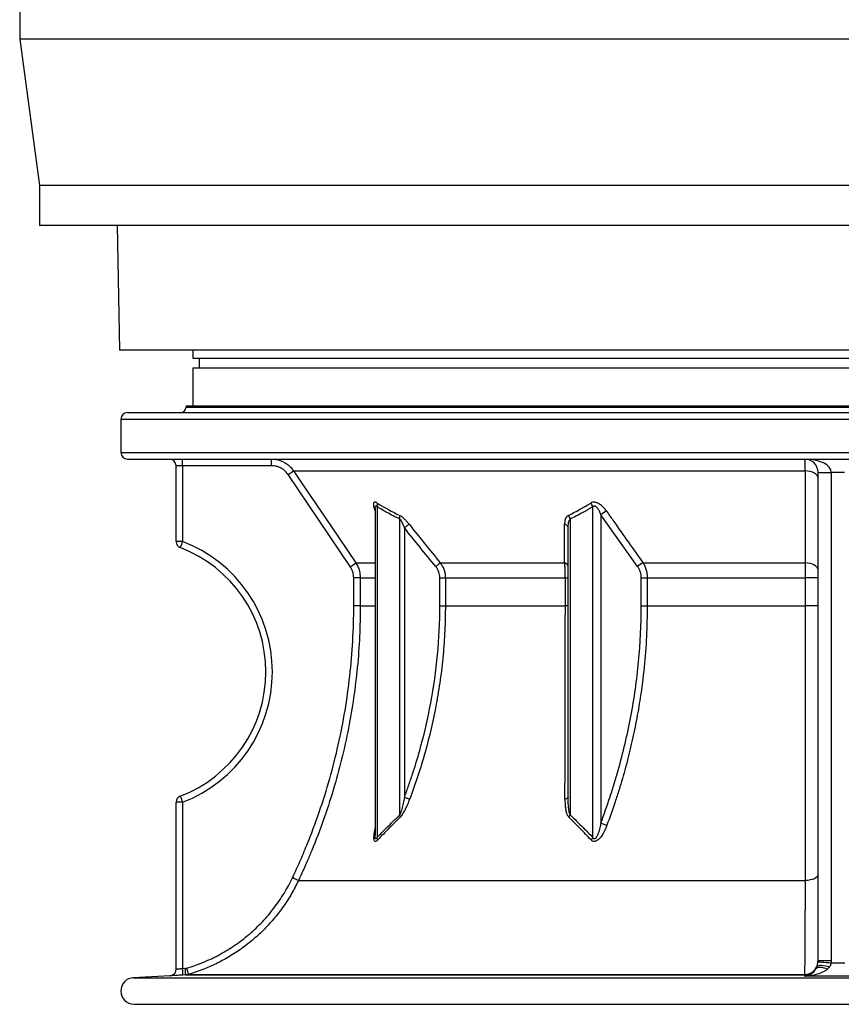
# Model space of a CAD drawing. Header units: millimetres. Extents: x 1760 to 3240, y 826 to 4276.
# Tile 1 of 8: x 1885 to 2502, y 826 to 1567. Entities that reach past the tile are written whole.
import ezdxf

# ---------------------------------------------------------------- set-up
doc = ezdxf.new("R2010")
doc.units = ezdxf.units.MM

msp = doc.modelspace()

# ---------------------------------------------------------------- linework, layer by layer
at = {"color": 7, "linetype": 'Continuous', "lineweight": 25}
for p, q in [((1885, 1612.02), (1885, 1552.02)), ((1885, 1552.02), (1900, 1442.02)), ((3115, 1552.02), (1885, 1552.02)), ((1900, 1442.02), (1900, 1412.02)), ((3100, 1442.02), (1900, 1442.02)), ((3100, 1412.02), (1900, 1412.02)), ((1958.36, 1412.02), (1960, 1318.13)), ((3040, 1318.13), (1960, 1318.13)), ((2015, 1318.13), (2015, 1312.33)), ((2015, 1312.33), (2985, 1312.33)), ((2020, 1312.33), (2020, 1305.03)), ((2015, 1305.03), (2015, 1276.33)), ((2015, 1305.03), (2985, 1305.03)), ((2010, 1276.33), (2010, 1275.33)), ((2010, 1276.33), (2990, 1276.33)), ((1961, 1266.33), (1961, 1241.33)), ((1966, 1271.33), (3034, 1271.33)), ((1966, 1236.33), (3034, 1236.33)), ((2007.43, 1231.33), (2002.5, 1231.33)), ((2002.5, 1174.4), (2002.5, 1231.33)), ((2007.43, 1231.33), (2007.43, 1174.4)), ((2074.29, 1231.33), (2007.43, 1231.33)), ((2133.48, 1155.48), (2086.74, 1224.72)), ((2090.81, 1227.51), (2475.5, 1227.51)), ((2485, 1226.33), (2495, 1226.33)), ((2485, 859.27), (2485, 1226.33)), ((2505, 1226.33), (2495, 1226.33)), ((2495, 1226.33), (2495, 859.27)), ((2153.58, 1200.47), (2153.58, 951.77)), ((2315.74, 951.77), (2315.74, 1200.47)), ((2152.12, 1199.43), (2152.11, 1199.44)), ((2152.11, 1199.39), (2152.11, 953.64)), ((2321.77, 1194.33), (2321.77, 962.74)), ((2349.41, 1155.48), (2321.77, 1194.33)), ((2170.61, 968.73), (2170.61, 1191.17)), ((2298.7, 1191.17), (2298.7, 968.73)), ((2174.15, 1184.59), (2174.15, 982.09)), ((2297.24, 982.09), (2297.24, 1184.59)), ((2007.43, 1174.4), (2002.5, 1174.4)), ((2201.11, 1158.28), (2294.58, 1158.28)), ((2353.58, 1158.28), (2475.56, 1158.28)), ((2136.05, 1126.07), (2136.05, 1147.09)), ((2140.98, 1147.09), (2136.05, 1147.09)), ((2140.98, 1147.09), (2140.98, 1126.07)), ((2200.81, 1147.09), (2204.92, 1147.09)), ((2200.81, 1126.07), (2200.81, 1147.09)), ((2204.92, 1147.09), (2295.09, 1147.09)), ((2204.92, 1147.09), (2204.92, 1126.07)), ((2295.09, 1147.09), (2297.24, 1147.09)), ((2295.09, 1126.07), (2295.09, 1147.09)), ((2352.16, 1126.07), (2352.16, 1147.09)), ((2352.16, 1147.09), (2356.66, 1147.09)), ((2356.66, 1147.09), (2475.68, 1147.09)), ((2356.66, 1147.09), (2356.66, 1126.07)), ((2485, 1147.09), (2475.68, 1147.09)), ((2475.68, 1126.07), (2475.68, 1147.09)), ((2140.98, 1126.07), (2136.05, 1126.07)), ((2200.81, 1126.07), (2204.92, 1126.07)), ((2204.92, 1126.07), (2295.09, 1126.07)), ((2297.24, 1126.07), (2295.09, 1126.07)), ((2352.16, 1126.07), (2356.66, 1126.07)), ((2356.66, 1126.07), (2475.68, 1126.07)), ((2485, 1126.07), (2475.68, 1126.07)), ((2007.43, 978.25), (2002.5, 978.25)), ((2002.5, 852.77), (2002.5, 978.25)), ((2007.43, 978.25), (2007.43, 853.28)), ((2152.13, 953.39), (2152.14, 953.64)), ((2094.49, 919.43), (2475.54, 919.43)), ((2484.97, 858.31), (2485, 859.27)), ((2485, 859.27), (2495, 859.27)), ((2007.43, 853.28), (2009.45, 853.39)), ((2483.58, 853.26), (2484.36, 855.01)), ((1997.76, 847.78), (1970.48, 846.35)), ((2009.64, 848.39), (2007.62, 848.29)), ((2009.64, 848.39), (2475.03, 848.39)), ((2011.96, 848.79), (2475.14, 848.79)), ((2475.03, 847.5), (2475.03, 848.39)), ((1974.1, 826.33), (3025.9, 826.33))]:
    msp.add_line(p, q, dxfattribs=at)
at = {"color": 1, "linetype": 'Continuous', "lineweight": 25}
for p, q in [((2010, 1275.33), (2990, 1275.33)), ((1961, 1266.33), (3039, 1266.33)), ((1961, 1241.33), (3039, 1241.33)), ((2137.55, 1158.28), (2152.11, 1158.28)), ((2140.98, 1147.09), (2152.11, 1147.09)), ((2140.98, 1126.07), (2152.11, 1126.07)), ((1970.48, 846.35), (3029.52, 846.35)), ((1970.78, 826.36), (3029.22, 826.36))]:
    msp.add_line(p, q, dxfattribs=at)
at = {"color": 7, "linetype": 'Continuous', "lineweight": 25, "flags": 128}
for points in [[(2090.81, 1227.51), (2096.41, 1219.22), (2118.79, 1186.07), (2137.55, 1158.28)], [(2485, 1221.92), (2484.82, 1222.98), (2484.29, 1224), (2483.42, 1224.94), (2482.24, 1225.78), (2480.81, 1226.48), (2479.17, 1227.01), (2477.37, 1227.36), (2475.5, 1227.51)], [(2475.56, 1158.28), (2475.54, 1174.85), (2475.5, 1227.51)], [(2177.65, 1187.39), (2177.37, 1187.17), (2177.04, 1186.9), (2176.64, 1186.59), (2176.21, 1186.24), (2175.73, 1185.85), (2175.22, 1185.45), (2174.69, 1185.02), (2174.15, 1184.59)], [(2201.11, 1158.28), (2200.84, 1158.05), (2200.5, 1157.78), (2200.12, 1157.46), (2199.69, 1157.11), (2199.22, 1156.73), (2198.73, 1156.33), (2198.22, 1155.91), (2197.7, 1155.48)], [(2485, 1152.68), (2484.82, 1153.74), (2484.29, 1154.75), (2483.43, 1155.7), (2482.27, 1156.53), (2480.84, 1157.23), (2479.21, 1157.76), (2477.43, 1158.12), (2475.56, 1158.28)], [(2174.15, 982.09), (2174.75, 981.86), (2175.35, 981.64), (2175.92, 981.43), (2176.46, 981.22), (2176.97, 981.03), (2177.42, 980.86), (2177.83, 980.71), (2178.17, 980.58)], [(2297.24, 982.09), (2297.2, 981.86), (2297.07, 981.64), (2296.87, 981.43), (2296.59, 981.22), (2296.23, 981.03), (2295.81, 980.86), (2295.33, 980.71), (2294.8, 980.58)], [(2485, 923.7), (2484.82, 922.9), (2484.29, 922.12), (2483.43, 921.4), (2482.26, 920.76), (2480.84, 920.22), (2479.2, 919.82), (2477.42, 919.55), (2475.54, 919.43)], [(2002.24, 851.17), (2002.41, 851.83), (2002.5, 852.77)], [(2483.58, 853.26), (2484.08, 853.75), (2484.79, 854.1), (2485.69, 854.28), (2486.77, 854.31), (2487.99, 854.17), (2489.32, 853.87), (2490.72, 853.42), (2492.16, 852.82)], [(2484.36, 855.01), (2484.82, 855.36), (2485.54, 855.6), (2486.49, 855.72), (2487.67, 855.72), (2489.02, 855.6), (2490.51, 855.37), (2492.09, 855.02), (2493.72, 854.58)], [(2484.97, 858.31), (2485.2, 858.29), (2485.79, 858.24), (2486.73, 858.17), (2487.97, 858.07), (2489.47, 857.95), (2491.17, 857.81), (2493.02, 857.67), (2494.93, 857.51)]]:
    msp.add_lwpolyline(points, dxfattribs=at)
at = {"color": 7, "linetype": 'Continuous', "lineweight": 25}
for centre, radius, start, end in [((2006, 1275.33), 4, 270, 0), ((1966, 1266.33), 5, 90, 180), ((1966, 1241.33), 5, 180, 270), ((1997.5, 1231.33), 5, 0, 90), ((1917.84, 1232.58), 89.59, 359.20099, 2.39922), ((1984.77, 1232.58), 89.53, 359.19985, 2.40036), ((2475, 1226.33), 10, 0, 90), ((1994.31, 1363.75), 166.95, 303.61664, 305.31233), ((2148.81, 1202.07), 5.03, 341.4617, 13.74696), ((2308.53, 1198.25), 7.54, 17.11287, 41.68837), ((2165.43, 1192.56), 5.37, 345.01137, 15.19627), ((2291.56, 1189.42), 7.36, 13.79039, 38.19915), ((2331.58, 1183.84), 14.36, 112.33284, 133.08838), ((2293.9, 1184.06), 3.38, 9.10092, 80.39486), ((2007.5, 1174.4), 5, 180, 249.07517), ((2095.87, 1139.26), 95.17, 158.3282, 161.32394), ((1969.93, 1076.33), 105, 290.92483, 69.07517), ((1970, 1076.33), 100, 290.92483, 69.07517), ((2040.11, 1295.86), 168.59, 303.62989, 305.30886), ((2293.93, 1154.99), 3.35, 8.34269, 78.63352), ((2359.29, 1145.25), 14.22, 113.64791, 133.99054), ((2007.5, 978.25), 5, 110.92483, 180), ((2095.88, 1013.4), 95.18, 198.67616, 201.67158), ((2165.95, 966.46), 5.19, 6.93071, 25.95024), ((2291.75, 972.05), 7.7, 319.87912, 334.48289), ((2332.1, 983.52), 23.2, 243.55753, 255.70048), ((2149.37, 949.46), 4.8, 5.80667, 28.73413), ((2308.74, 955.49), 7.93, 315.61856, 331.99505), ((1997.35, 723.14), 219.01, 63.66745, 64.95859), ((1997.5, 852.77), 5, 295.37631, 0), ((1917.73, 847.34), 89.89, 0.60728, 3.7925), ((1919.75, 847.44), 89.89, 0.60726, 3.79252), ((1920.5, 825.66), 94.34, 14.19282, 17.21817), ((2475, 858.4), 10, 270.13827, 329.08703), ((2475.12, 858.78), 9.98, 270.16813, 337.85903), ((1971, 836.36), 10, 93, 268.7312), ((1997.5, 852.77), 5, 272.9864, 306.87014), ((2474.15, 848.87), 1, 331.52077, 355.43563), ((1974.1, 976.33), 150, 268.7312, 270)]:
    msp.add_arc(centre, radius, start, end, dxfattribs=at)
at = {"color": 1, "linetype": 'Continuous', "lineweight": 25}
msp.add_arc((1997.5, 852.77), 5, 272.99999, 295.37631, dxfattribs=at)
at = {"color": 7, "linetype": 'Continuous', "lineweight": 25}
msp.add_ellipse((2475, 1226.33), major_axis=(20, 0), ratio=0.5, start_param=0, end_param=1.570796, dxfattribs=at)
for points, knots in [([(2074.22, 1236.33), (2075.33, 1236.27), (2077.58, 1236.17), (2080.85, 1235.29), (2083.96, 1233.91), (2086.66, 1232.09), (2089, 1229.95), (2090.2, 1228.33), (2090.81, 1227.51)], [0, 0, 0, 0, 0.170251, 0.345441, 0.515703, 0.69091, 0.843686, 1, 1, 1, 1]), ([(2086.74, 1224.72), (2085.78, 1225.9), (2084.31, 1227.73), (2081.61, 1229.5), (2079.31, 1230.54), (2076.84, 1231.2), (2075.15, 1231.29), (2074.29, 1231.33)], [0, 0, 0, 0, 0.308448, 0.4788639, 0.6542264, 0.8246432, 1, 1, 1, 1]), ([(2475.5, 1227.51), (2475.48, 1228.4), (2475.43, 1230.21), (2475.36, 1232.42), (2475.27, 1234.23), (2475.18, 1235.45), (2475.09, 1236.19), (2475.03, 1236.28), (2475, 1236.33)], [0, 0, 0, 0, 0.170158, 0.345255, 0.515337, 0.690347, 0.843397, 1, 1, 1, 1]), ([(2153.7, 1203.27), (2153.48, 1203.4), (2153.28, 1203.51), (2152.88, 1203.7), (2152.68, 1203.77), (2152.32, 1203.88), (2152.16, 1203.91), (2151.84, 1203.92), (2151.7, 1203.9), (2151.45, 1203.82), (2151.34, 1203.76), (2151.16, 1203.6), (2151.08, 1203.49), (2150.95, 1203.26), (2150.91, 1203.12), (2150.84, 1202.82), (2150.82, 1202.66), (2150.79, 1202.14), (2150.82, 1201.75), (2150.94, 1200.92), (2151.04, 1200.48), (2151.41, 1199.11), (2151.75, 1198.14), (2152.16, 1197.13)], [0, 0, 0, 0, 0.0625, 0.0625, 0.125, 0.125, 0.1875, 0.1875, 0.25, 0.25, 0.3125, 0.3125, 0.375, 0.375, 0.4375, 0.4375, 0.5, 0.5, 0.625, 0.625, 0.75, 0.75, 1, 1, 1, 1]), ([(2170.61, 1191.17), (2167.38, 1192.8), (2161.64, 1195.69), (2156.03, 1199.02), (2153.58, 1200.47)], [0, 0, 0, 0, 0.564148, 1, 1, 1, 1]), ([(2315.74, 1200.47), (2313.29, 1199.02), (2307.67, 1195.69), (2301.94, 1192.8), (2298.7, 1191.17)], [0, 0, 0, 0, 0.435852, 1, 1, 1, 1]), ([(2326.13, 1197.13), (2325.77, 1197.63), (2325.4, 1198.13), (2324.61, 1199.1), (2324.19, 1199.58), (2323.32, 1200.49), (2322.85, 1200.92), (2321.87, 1201.75), (2321.34, 1202.14), (2320.52, 1202.66), (2320.24, 1202.82), (2319.68, 1203.12), (2319.38, 1203.26), (2318.79, 1203.5), (2318.49, 1203.6), (2317.89, 1203.76), (2317.59, 1203.83), (2316.99, 1203.9), (2316.7, 1203.92), (2316.14, 1203.91), (2315.86, 1203.88), (2315.06, 1203.72), (2314.59, 1203.53), (2314.16, 1203.27)], [0, 0, 0, 0, 0.125, 0.125, 0.25, 0.25, 0.375, 0.375, 0.5, 0.5, 0.5625, 0.5625, 0.625, 0.625, 0.6875, 0.6875, 0.75, 0.75, 0.8125, 0.8125, 0.875, 0.875, 1, 1, 1, 1]), ([(2315.74, 1200.47), (2315.86, 1200.62), (2315.99, 1200.75), (2316.29, 1200.96), (2316.46, 1201.04), (2316.73, 1201.11), (2316.83, 1201.12), (2317.02, 1201.12), (2317.12, 1201.11), (2317.32, 1201.07), (2317.42, 1201.04), (2317.61, 1200.97), (2317.71, 1200.92), (2317.98, 1200.77), (2318.16, 1200.64), (2318.49, 1200.36), (2318.64, 1200.2), (2319.08, 1199.72), (2319.34, 1199.37), (2319.82, 1198.64), (2320.04, 1198.27), (2320.45, 1197.51), (2320.64, 1197.12), (2321.18, 1195.94), (2321.49, 1195.14), (2321.77, 1194.33)], [0, 0, 0, 0, 0.0625, 0.0625, 0.125, 0.125, 0.15625, 0.15625, 0.1875, 0.1875, 0.21875, 0.21875, 0.25, 0.25, 0.3125, 0.3125, 0.375, 0.375, 0.5, 0.5, 0.625, 0.625, 0.75, 0.75, 1, 1, 1, 1]), ([(2177.65, 1187.39), (2177.11, 1188.06), (2176.55, 1188.72), (2175.7, 1189.68), (2175.41, 1189.99), (2174.83, 1190.61), (2174.53, 1190.91), (2173.93, 1191.49), (2173.63, 1191.77), (2173.02, 1192.31), (2172.72, 1192.56), (2171.8, 1193.28), (2171.19, 1193.68), (2170.61, 1193.97)], [0, 0, 0, 0, 0.25, 0.25, 0.375, 0.375, 0.5, 0.5, 0.625, 0.625, 0.75, 0.75, 1, 1, 1, 1]), ([(2297.34, 1193.97), (2297.05, 1193.82), (2296.79, 1193.65), (2296.32, 1193.26), (2296.11, 1193.04), (2295.54, 1192.32), (2295.26, 1191.78), (2294.83, 1190.61), (2294.69, 1189.99), (2294.5, 1188.72), (2294.46, 1188.06), (2294.47, 1187.39)], [0, 0, 0, 0, 0.125, 0.125, 0.25, 0.25, 0.5, 0.5, 0.75, 0.75, 1, 1, 1, 1]), ([(2326.13, 1197.13), (2327.93, 1194.53), (2337.01, 1181.51), (2346.21, 1168.61), (2353.58, 1158.28)], [0, 0, 0, 0, 0.1991885, 1, 1, 1, 1]), ([(2170.61, 1191.17), (2170.95, 1190.76), (2171.77, 1189.76), (2172.95, 1187.44), (2173.71, 1185.63), (2174.15, 1184.59)], [0, 0, 0, 0, 0.232069, 0.562598, 1, 1, 1, 1]), ([(2297.24, 1184.59), (2297.28, 1185.85), (2297.35, 1187.77), (2297.87, 1190.03), (2298.46, 1190.84), (2298.7, 1191.17)], [0, 0, 0, 0, 0.529934, 0.809998, 1, 1, 1, 1]), ([(2136.05, 1147.09), (2135.95, 1148.37), (2135.8, 1150.49), (2134.79, 1153.3), (2133.92, 1154.75), (2133.48, 1155.48)], [0, 0, 0, 0, 0.431597, 0.711737, 1, 1, 1, 1]), ([(2137.55, 1158.28), (2138.13, 1157.33), (2139.29, 1155.4), (2140.64, 1151.65), (2140.85, 1148.8), (2140.98, 1147.09)], [0, 0, 0, 0, 0.280134, 0.568382, 1, 1, 1, 1]), ([(2200.81, 1147.09), (2200.78, 1147.82), (2200.7, 1149.29), (2200.08, 1151.46), (2199.11, 1153.58), (2198.17, 1154.84), (2197.7, 1155.48)], [0, 0, 0, 0, 0.238101, 0.48379, 0.738162, 1, 1, 1, 1]), ([(2201.11, 1158.28), (2201.68, 1157.44), (2202.84, 1155.75), (2204.02, 1152.95), (2204.78, 1150.04), (2204.87, 1148.08), (2204.92, 1147.09)], [0, 0, 0, 0, 0.252837, 0.512235, 0.752871, 1, 1, 1, 1]), ([(2295.09, 1147.09), (2295.08, 1148.09), (2295.07, 1150.12), (2294.96, 1153.04), (2294.81, 1155.82), (2294.66, 1157.45), (2294.58, 1158.28)], [0, 0, 0, 0, 0.249236, 0.505787, 0.749871, 1, 1, 1, 1]), ([(2352.16, 1147.09), (2352.13, 1147.81), (2352.07, 1149.26), (2351.53, 1151.43), (2350.68, 1153.56), (2349.83, 1154.83), (2349.41, 1155.48)], [0, 0, 0, 0, 0.234056, 0.475667, 0.733837, 1, 1, 1, 1]), ([(2353.58, 1158.28), (2354.05, 1157.43), (2355, 1155.72), (2355.94, 1152.9), (2356.55, 1150), (2356.62, 1148.07), (2356.66, 1147.09)], [0, 0, 0, 0, 0.256478, 0.519893, 0.756762, 1, 1, 1, 1]), ([(2475.68, 1147.09), (2475.68, 1148.2), (2475.67, 1150.44), (2475.64, 1154.31), (2475.59, 1156.79), (2475.56, 1158.28)], [0, 0, 0, 0, 0.279892, 0.567877, 1, 1, 1, 1]), ([(2090.05, 921.56), (2091.95, 925.59), (2093.8, 929.64), (2096.49, 935.75), (2097.38, 937.8), (2099.11, 941.9), (2099.97, 943.95), (2104.16, 954.25), (2107.26, 962.55), (2115.86, 987.56), (2120.63, 1004.43), (2128.28, 1038.54), (2131.17, 1055.78), (2135.06, 1090.64), (2136.05, 1108.26), (2136.05, 1126.07)], [0, 0, 0, 0, 0.0625, 0.0625, 0.09375, 0.09375, 0.125, 0.125, 0.25, 0.25, 0.5, 0.5, 0.75, 0.75, 1, 1, 1, 1]), ([(2140.98, 1126.07), (2140.87, 1118.36), (2140.65, 1102.93), (2138.92, 1079.83), (2136.17, 1056.84), (2132.25, 1033.72), (2127.14, 1010.52), (2120.79, 987.3), (2113.31, 964.43), (2106.52, 946.75), (2100.2, 931.77), (2096.74, 924.28), (2094.49, 919.43)], [0, 0, 0, 0, 0.108324, 0.216773, 0.325222, 0.433546, 0.546131, 0.658856, 0.771581, 0.884166, 0.92482, 1, 1, 1, 1]), ([(2174.15, 982.09), (2175.24, 984.99), (2176.29, 987.9), (2178.34, 993.73), (2179.33, 996.65), (2182.2, 1005.44), (2183.99, 1011.32), (2188.95, 1029.02), (2191.74, 1040.92), (2196.23, 1064.91), (2197.93, 1077), (2200.23, 1101.38), (2200.81, 1113.67), (2200.81, 1126.07)], [0, 0, 0, 0, 0.0625, 0.0625, 0.125, 0.125, 0.25, 0.25, 0.5, 0.5, 0.75, 0.75, 1, 1, 1, 1]), ([(2204.92, 1126.07), (2204.92, 1119.85), (2204.78, 1113.63), (2204.2, 1101.22), (2203.76, 1095.03), (2202.9, 1085.75), (2202.57, 1082.66), (2201.86, 1076.49), (2201.46, 1073.41), (2200.17, 1064.18), (2199.17, 1058.07), (2195.78, 1039.83), (2192.97, 1027.8), (2186.34, 1004), (2182.51, 992.23), (2178.17, 980.58)], [0, 0, 0, 0, 0.125, 0.125, 0.25, 0.25, 0.3125, 0.3125, 0.375, 0.375, 0.5, 0.5, 0.75, 0.75, 1, 1, 1, 1]), ([(2294.8, 980.58), (2294.81, 983.51), (2294.82, 986.46), (2294.84, 992.35), (2294.85, 995.31), (2294.88, 1004.18), (2294.9, 1010.13), (2294.96, 1028.02), (2294.99, 1040.05), (2295.04, 1064.29), (2295.06, 1076.5), (2295.08, 1101.14), (2295.09, 1113.55), (2295.09, 1126.07)], [0, 0, 0, 0, 0.0625, 0.0625, 0.125, 0.125, 0.25, 0.25, 0.5, 0.5, 0.75, 0.75, 1, 1, 1, 1]), ([(2321.77, 962.74), (2324.22, 969.22), (2326.53, 975.76), (2329.79, 985.66), (2330.85, 988.98), (2332.88, 995.63), (2333.86, 998.97), (2338.58, 1015.68), (2341.76, 1029.17), (2346.9, 1056.41), (2348.86, 1070.15), (2351.49, 1097.91), (2352.16, 1111.92), (2352.16, 1126.07)], [0, 0, 0, 0, 0.125, 0.125, 0.1875, 0.1875, 0.25, 0.25, 0.5, 0.5, 0.75, 0.75, 1, 1, 1, 1]), ([(2356.66, 1126.07), (2356.54, 1118.34), (2356.31, 1102.88), (2354.48, 1079.77), (2351.8, 1058.55), (2348.47, 1039.24), (2344.78, 1021.82), (2340.47, 1004.59), (2336.28, 990.17), (2331.64, 975.62), (2328.46, 966.82), (2326.37, 961.03)], [0, 0, 0, 0, 0.13643, 0.27298, 0.409417, 0.514909, 0.620498, 0.726095, 0.831598, 0.889174, 1, 1, 1, 1]), ([(2475.54, 919.43), (2475.55, 926.95), (2475.57, 942.01), (2475.6, 965.22), (2475.62, 989.01), (2475.64, 1013.39), (2475.65, 1038.27), (2475.66, 1062.12), (2475.67, 1084.52), (2475.68, 1105.43), (2475.68, 1119.18), (2475.68, 1126.07)], [0, 0, 0, 0, 0.1161697, 0.2324163, 0.3485859, 0.4676401, 0.5867772, 0.7058313, 0.8067236, 0.9032731, 1, 1, 1, 1]), ([(2174.15, 982.09), (2173.86, 980.58), (2173.27, 977.57), (2172.39, 973.89), (2171.57, 971.11), (2171.06, 969.62), (2170.69, 968.88), (2170.61, 968.73)], [0, 0, 0, 0, 0.3290384, 0.6593318, 0.8084842, 0.9595015, 1, 1, 1, 1]), ([(2171.1, 967.08), (2171.3, 967.27), (2171.49, 967.48), (2171.87, 967.93), (2172.06, 968.17), (2172.59, 968.89), (2172.93, 969.41), (2173.59, 970.49), (2173.91, 971.04), (2174.53, 972.19), (2174.82, 972.77), (2175.68, 974.52), (2176.22, 975.71), (2177.23, 978.13), (2177.71, 979.35), (2178.17, 980.58)], [0, 0, 0, 0, 0.0625, 0.0625, 0.125, 0.125, 0.25, 0.25, 0.375, 0.375, 0.5, 0.5, 0.75, 0.75, 1, 1, 1, 1]), ([(2294.8, 980.58), (2294.8, 979.35), (2294.82, 978.12), (2294.96, 975.7), (2295.07, 974.5), (2295.33, 972.76), (2295.44, 972.19), (2295.69, 971.06), (2295.84, 970.5), (2296.11, 969.69), (2296.21, 969.43), (2296.43, 968.9), (2296.55, 968.65), (2296.81, 968.16), (2296.95, 967.92), (2297.27, 967.48), (2297.44, 967.27), (2297.64, 967.08)], [0, 0, 0, 0, 0.25, 0.25, 0.5, 0.5, 0.625, 0.625, 0.75, 0.75, 0.8125, 0.8125, 0.875, 0.875, 0.9375, 0.9375, 1, 1, 1, 1]), ([(2298.7, 968.73), (2298.47, 969.35), (2297.81, 971.13), (2297.49, 974.45), (2297.26, 978.29), (2297.24, 980.86), (2297.24, 982.09)], [0, 0, 0, 0, 0.151909, 0.439304, 0.730702, 1, 1, 1, 1]), ([(2153.58, 951.77), (2156.01, 954.29), (2161.61, 960.09), (2167.36, 965.61), (2170.61, 968.73)], [0, 0, 0, 0, 0.43385, 1, 1, 1, 1]), ([(2171.1, 967.08), (2168.22, 964.33), (2165.38, 961.52), (2159.73, 955.8), (2156.93, 952.89), (2154.15, 949.95)], [0, 0, 0, 0, 0.5, 0.5, 1, 1, 1, 1]), ([(2314.4, 949.95), (2311.65, 952.89), (2308.89, 955.8), (2303.3, 961.52), (2300.49, 964.33), (2297.64, 967.08)], [0, 0, 0, 0, 0.5, 0.5, 1, 1, 1, 1]), ([(2298.7, 968.73), (2301.96, 965.61), (2307.7, 960.09), (2313.31, 954.29), (2315.74, 951.77)], [0, 0, 0, 0, 0.56615, 1, 1, 1, 1]), ([(2321.77, 962.74), (2321.54, 961.48), (2321.27, 960.23), (2320.67, 957.75), (2320.34, 956.52), (2319.73, 954.69), (2319.51, 954.08), (2319.12, 953.19), (2318.99, 952.9), (2318.7, 952.32), (2318.54, 952.04), (2318.27, 951.64), (2318.18, 951.51), (2317.98, 951.26), (2317.87, 951.15), (2317.63, 950.93), (2317.51, 950.84), (2317.23, 950.7), (2317.09, 950.66), (2316.87, 950.66), (2316.8, 950.67), (2316.66, 950.71), (2316.6, 950.73), (2316.41, 950.84), (2316.31, 950.93), (2316.11, 951.14), (2316.03, 951.26), (2315.87, 951.5), (2315.8, 951.63), (2315.74, 951.77)], [0, 0, 0, 0, 0.25, 0.25, 0.5, 0.5, 0.625, 0.625, 0.6875, 0.6875, 0.75, 0.75, 0.78125, 0.78125, 0.8125, 0.8125, 0.84375, 0.84375, 0.875, 0.875, 0.890625, 0.890625, 0.90625, 0.90625, 0.9375, 0.9375, 0.96875, 0.96875, 1, 1, 1, 1]), ([(2326.37, 961.03), (2325.97, 959.99), (2325.16, 957.91), (2323.65, 954.89), (2321.92, 952.27), (2320.16, 950.32), (2318.57, 949.22), (2317.18, 948.77), (2316, 948.85), (2315.07, 949.31), (2314.61, 949.75), (2314.4, 949.95)], [0, 0, 0, 0, 0.173491, 0.347107, 0.519421, 0.650625, 0.74423, 0.81326, 0.88248, 0.946814, 1, 1, 1, 1]), ([(2010.61, 853.59), (2014.95, 854.87), (2019.2, 856.37), (2025.45, 858.97), (2027.51, 859.88), (2030.57, 861.35), (2031.58, 861.85), (2033.59, 862.88), (2034.58, 863.4), (2039.52, 866.09), (2043.33, 868.43), (2050.67, 873.49), (2054.21, 876.21), (2059.31, 880.58), (2060.97, 882.08), (2064.24, 885.19), (2065.84, 886.79), (2070.48, 891.71), (2073.38, 895.12), (2078.8, 902.22), (2081.32, 905.9), (2085.97, 913.53), (2088.11, 917.48), (2090.05, 921.56)], [0, 0, 0, 0, 0.125, 0.125, 0.1875, 0.1875, 0.21875, 0.21875, 0.25, 0.25, 0.375, 0.375, 0.5, 0.5, 0.5625, 0.5625, 0.625, 0.625, 0.75, 0.75, 0.875, 0.875, 1, 1, 1, 1]), ([(2094.49, 919.43), (2092.84, 916.13), (2089.52, 909.54), (2083.47, 900.14), (2076.64, 891.16), (2069.05, 882.81), (2060.87, 875.19), (2052.08, 868.28), (2042.65, 862.08), (2033.04, 856.88), (2022.83, 852.31), (2015.8, 850.04), (2011.96, 848.79)], [0, 0, 0, 0, 0.098836, 0.197671, 0.29938, 0.401089, 0.499922, 0.598755, 0.700456, 0.802157, 0.891634, 1, 1, 1, 1]), ([(2475.14, 848.79), (2475.16, 850.12), (2475.18, 851.68), (2475.22, 855.24), (2475.24, 857.23), (2475.27, 861.65), (2475.29, 864.08), (2475.32, 868.06), (2475.33, 869.44), (2475.35, 872.29), (2475.36, 873.76), (2475.38, 878.3), (2475.4, 881.49), (2475.43, 888.22), (2475.45, 891.75), (2475.47, 896.38), (2475.47, 897.32), (2475.48, 899.22), (2475.48, 900.18), (2475.49, 903.08), (2475.5, 905.05), (2475.52, 911.05), (2475.53, 915.18), (2475.54, 919.43)], [0, 0, 0, 0, 0.125, 0.125, 0.25, 0.25, 0.375, 0.375, 0.4375, 0.4375, 0.5, 0.5, 0.625, 0.625, 0.75, 0.75, 0.78125, 0.78125, 0.8125, 0.8125, 0.875, 0.875, 1, 1, 1, 1]), ([(2002.5, 852.77), (2002.5, 852.77), (2002.53, 852.77), (2002.63, 852.78), (2002.66, 852.79), (2002.76, 852.8), (2002.81, 852.8), (2003, 852.82), (2003.15, 852.84), (2003.51, 852.87), (2003.72, 852.9), (2004.17, 852.94), (2004.42, 852.97), (2004.96, 853.02), (2005.24, 853.05), (2005.83, 853.12), (2006.14, 853.15), (2006.78, 853.21), (2007.1, 853.25), (2007.43, 853.28)], [0, 0, 0, 0, 0.125, 0.125, 0.1875, 0.1875, 0.25, 0.25, 0.375, 0.375, 0.5, 0.5, 0.625, 0.625, 0.75, 0.75, 0.875, 0.875, 1, 1, 1, 1]), ([(2475.03, 847.5), (2475.03, 847.5), (2475.85, 847.59), (2477.3, 847.92), (2479.35, 848.86), (2480.97, 850.03), (2482.33, 851.39), (2483.13, 852.47), (2483.52, 853.15), (2483.58, 853.26)], [0, 0, 0, 0, 0.001427, 0.273532, 0.485045, 0.696352, 0.835782, 0.97492, 1, 1, 1, 1]), ([(2492.16, 852.82), (2492.04, 852.72), (2491.25, 852.06), (2489.66, 851.02), (2486.94, 849.73), (2483.68, 848.65), (2479.57, 847.81), (2476.67, 847.55), (2475.03, 847.5), (2475.03, 847.5)], [0, 0, 0, 0, 0.025069, 0.164168, 0.303561, 0.514881, 0.726406, 0.998574, 1, 1, 1, 1]), ([(2484.36, 855.01), (2484.36, 855.02), (2484.5, 855.5), (2484.77, 856.54), (2484.9, 857.71), (2484.97, 858.31)], [0, 0, 0, 0, 0.00438, 0.493718, 1, 1, 1, 1]), ([(2494.93, 857.51), (2494.84, 856.98), (2494.69, 856.47), (2494.37, 855.73), (2494.26, 855.49), (2494, 855.03), (2493.87, 854.8), (2493.72, 854.58)], [0, 0, 0, 0, 0.5, 0.5, 0.75, 0.75, 1, 1, 1, 1]), ([(2007.62, 848.29), (2006.93, 848.25), (2005.11, 848.16), (2002.35, 848.01), (1999.81, 847.88), (1998.09, 847.79), (1997.87, 847.78), (1997.76, 847.78)], [0, 0, 0, 0, 0.134497, 0.351186, 0.567571, 0.783795, 1, 1, 1, 1]), ([(2524.97, 847.5), (2516.65, 847.51), (2500, 847.55), (2483.35, 847.51), (2475.03, 847.5)], [0, 0, 0, 0, 0.5, 1, 1, 1, 1])]:
    msp.add_open_spline(points, degree=3, knots=knots, dxfattribs=at)
at = {"color": 1, "linetype": 'Continuous', "lineweight": 25}
for points, knots in [([(2152.14, 1199.44), (2152.13, 1199.56), (2152.1, 1200.1), (2152.21, 1200.69), (2152.45, 1201.06), (2152.68, 1201.15), (2152.93, 1201.08), (2153.25, 1200.85), (2153.45, 1200.62), (2153.58, 1200.47)], [0, 0, 0, 0, 0.086805, 0.410347, 0.543087, 0.631408, 0.759342, 0.849869, 1, 1, 1, 1]), ([(2154.15, 949.95), (2153.82, 949.64), (2153.25, 949.08), (2152.46, 948.75), (2151.85, 948.92), (2151.39, 949.74), (2151.22, 951.29), (2151.32, 953.35), (2151.6, 955.64), (2151.94, 957.3), (2152.11, 958.18)], [0, 0, 0, 0, 0.101249, 0.181484, 0.261884, 0.358357, 0.512009, 0.668547, 0.825532, 1, 1, 1, 1]), ([(2153.58, 951.77), (2153.43, 951.47), (2153.22, 951.06), (2152.91, 950.74), (2152.73, 950.64), (2152.58, 950.67), (2152.44, 950.81), (2152.33, 951.08), (2152.16, 951.81), (2152.09, 952.61), (2152.12, 953.31), (2152.13, 953.39)], [0, 0, 0, 0, 0.193187, 0.266675, 0.31963, 0.381644, 0.441093, 0.516079, 0.615223, 0.952089, 1, 1, 1, 1])]:
    msp.add_open_spline(points, degree=3, knots=knots, dxfattribs=at)
at = {"color": 7, "linetype": 'Continuous', "lineweight": 25}
for points in [[(2153.7, 1203.27), (2159.25, 1199.88), (2164.89, 1196.77), (2170.61, 1193.97)], [(2297.34, 1193.97), (2303.03, 1196.77), (2308.64, 1199.88), (2314.16, 1203.27)], [(2177.65, 1187.39), (2185.42, 1177.64), (2193.24, 1167.94), (2201.11, 1158.28)], [(2294.58, 1158.28), (2294.54, 1167.94), (2294.5, 1177.64), (2294.47, 1187.39)], [(2197.7, 1155.48), (2189.79, 1165.14), (2181.95, 1174.84), (2174.15, 1184.59)], [(2495, 859.27), (2495, 858.68), (2494.98, 858.1), (2494.93, 857.51)], [(2009.45, 853.39), (2009.84, 853.41), (2010.23, 853.47), (2010.61, 853.59)], [(2493.72, 854.58), (2493.28, 853.91), (2492.76, 853.33), (2492.16, 852.82)], [(2494.93, 857.51), (2498.31, 857.52), (2501.69, 857.52), (2505.07, 857.51)], [(2011.96, 848.79), (2011.2, 848.57), (2010.43, 848.44), (2009.64, 848.39)]]:
    msp.add_open_spline(points, degree=3, dxfattribs=at)

doc.saveas('drawing.dxf')
